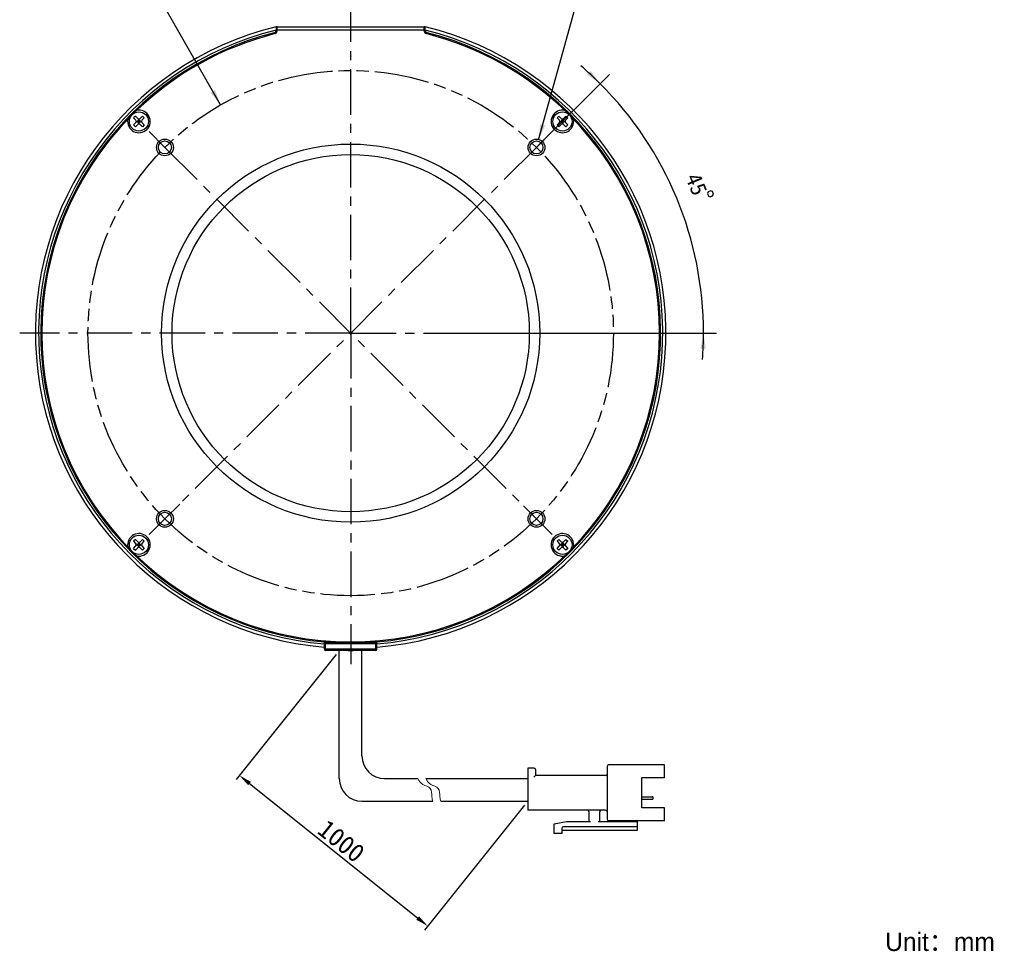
# Model space of a CAD drawing. Header units: millimetres. Extents: x 74 to 261, y 1 to 269.
# Tile 1 of 3: x 74 to 261, y 1 to 178. Entities that reach past the tile are written whole.
import ezdxf
from ezdxf.enums import TextEntityAlignment as Align

# ---------------------------------------------------------------- set-up
doc = ezdxf.new("R2010")
doc.units = ezdxf.units.MM
doc.header["$LTSCALE"] = 23.1
doc.header["$PDMODE"] = 3
doc.header["$PDSIZE"] = 8
doc.linetypes.add('CENTER', pattern=[0.6, 0.375, -0.075, 0.075, -0.075])
doc.linetypes.add('PHANTOM', pattern=[0.8, 0.45, -0.05, 0.1, -0.05, 0.1, -0.05])
doc.layers.get('0').update_dxf_attribs({"linetype": 'CONTINUOUS'})
doc.layers.get('Defpoints').update_dxf_attribs({"linetype": 'CONTINUOUS', "lineweight": 18})
for name, color, linetype in [('00_COMPONENTS', 7, 'CONTINUOUS'), ('03_ALL_AXES', 7, 'CONTINUOUS'), ('07_ALL_HOLES', 7, 'CONTINUOUS'), ('50_ALL_DETAILS', 7, 'CONTINUOUS'), ('51__DRAFT_DIMS', 7, 'CONTINUOUS')]:
    doc.layers.add(name, color=color, linetype=linetype)
for name, color, linetype, lineweight in [('标注', 3, 'CONTINUOUS', 25), ('粗实线', 7, 'CONTINUOUS', 30), ('细实线', 7, 'CONTINUOUS', 15)]:
    doc.layers.add(name, color=color, linetype=linetype, lineweight=lineweight)
doc.styles.get("Standard").update_dxf_attribs({"font": 'simfang.ttf'})
doc.dimstyles.new('CST Standard', dxfattribs={"dimtxt": 3.5, "dimasz": 2.5, "dimexe": 1, "dimexo": 1, "dimgap": 0.6, "dimtad": 1, "dimtoh": 1, "dimdsep": 46, "dimtxsty": 'STANDARD', "dimcen": -2.5, "dimdle": 5, "dimadec": 1, "dimazin": 2, "dimtfac": 1, "dimtofl": 0, "dimtmove": 0, "dimatfit": 0, "dimfxl": 1, "dimtolj": 1, "dimarcsym": 0})
doc.dimstyles.new('DIMSTYLE_3', dxfattribs={"dimtxt": 3, "dimasz": 3, "dimexe": 2.5, "dimexo": 0.5, "dimtad": 1, "dimdsep": 46, "dimtxsty": 'STANDARD', "dimblk": '_FILLED', "dimblk1": '_FILLED', "dimblk2": '_FILLED', "dimcen": 0.09, "dimclrt": 3, "dimazin": 2, "dimtp": 0.1, "dimtm": 0.1, "dimtfac": 1, "dimtofl": 0, "dimtmove": 0, "dimatfit": 1, "dimldrblk": '_FILLED', "dimfxl": 1, "dimtolj": 1, "dimarcsym": 0})
doc.dimstyles.new('DIMSTYLE_4', dxfattribs={"dimtxt": 3, "dimasz": 3, "dimexe": 2.5, "dimexo": 0.5, "dimgap": 3, "dimtad": 1, "dimdec": 1, "dimdsep": 46, "dimtxsty": 'STANDARD', "dimblk": '_FILLED', "dimblk1": '_FILLED', "dimblk2": '_FILLED', "dimcen": 0.09, "dimclrt": 3, "dimazin": 2, "dimtp": 0.5, "dimtm": 0.5, "dimtfac": 1, "dimtdec": -1, "dimtofl": 0, "dimtmove": 0, "dimatfit": 3, "dimldrblk": '_FILLED', "dimfxl": 1, "dimtolj": 1, "dimarcsym": 0})
doc.dimstyles.new('DIMSTYLE_5', dxfattribs={"dimtxt": 3, "dimasz": 3, "dimexe": 2.5, "dimexo": 0.5, "dimtad": 1, "dimdsep": 46, "dimtxsty": 'STANDARD', "dimblk": '_FILLED', "dimblk1": '_FILLED', "dimblk2": '_FILLED', "dimcen": 0.09, "dimclrt": 3, "dimazin": 2, "dimtp": 0.3, "dimtm": 0.3, "dimtfac": 1, "dimtofl": 0, "dimtmove": 0, "dimatfit": 1, "dimldrblk": '_FILLED', "dimfxl": 1, "dimtolj": 1, "dimarcsym": 0})

# ---------------------------------------------------------------- blocks, each defined once
blk = doc.blocks.new('_FILLED')
at = {"color": 0, "linetype": 'ByBlock'}
blk.add_solid([(0, 0), (-1, 0.167), (-1, -0.167)], dxfattribs=at)
blk = doc.blocks.new('*D4')
at = {"layer": '51__DRAFT_DIMS', "color": 4}
for p, q in [((172.65, 155.22), (179.87, 181.22)), ((179.87, 181.22), (183.37, 181.22)), ((183.37, 181.22), (195.18, 181.22))]:
    blk.add_line(p, q, dxfattribs=at)
at = {"layer": '51__DRAFT_DIMS', "color": 4, "xscale": 3, "yscale": 3, "zscale": 3, "rotation": 254.4833101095}
blk.add_blockref('_FILLED', (172.65, 155.22), dxfattribs=at)
at = {"layer": '51__DRAFT_DIMS', "color": 3}
blk.add_text('4-M3', height=3, dxfattribs=at).set_placement((184.87, 181.97))
blk = doc.blocks.new('*D5')
at = {"layer": '51__DRAFT_DIMS', "color": 4}
for p, q in [((172.6, 154.13), (186.15, 167.67)), ((158.68, 118.42), (206.55, 118.42))]:
    blk.add_line(p, q, dxfattribs=at)
for start, end in [(45, 49.2657), (0, 45), (355.7343, 360)]:
    blk.add_arc((136.89, 118.42), 67.16, start, end, dxfattribs=at)
for points in [[(181.87, 167.62), (184.38, 165.91), (182.56, 168.34)], [(204.48, 115.41), (204.05, 118.42), (203.48, 115.43)]]:
    blk.add_solid(points, dxfattribs=at)
at = {"layer": '51__DRAFT_DIMS', "color": 3}
blk.add_text('45', height=3, rotation=-67.5, dxfattribs=at).set_placement((201.33, 146.19), align=Align.CENTER)
blk = doc.blocks.new('*D6')
at = {"layer": '51__DRAFT_DIMS', "color": 4}
for p, q in [((97.98, 180.53), (84.37, 180.53)), ((101.48, 180.53), (97.98, 180.53)), ((112.12, 161.85), (101.48, 180.53))]:
    blk.add_line(p, q, dxfattribs=at)
at = {"layer": '51__DRAFT_DIMS', "color": 4, "xscale": 3, "yscale": 3, "zscale": 3, "rotation": 299.6918250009}
blk.add_blockref('_FILLED', (112.12, 161.85), dxfattribs=at)
at = {"layer": '51__DRAFT_DIMS', "color": 3}
blk.add_text('100', height=3, dxfattribs=at).set_placement((96.48, 181.28), align=Align.RIGHT)
blk = doc.blocks.new('*D9')
at = {"layer": 'Defpoints', "color": 0}
for p in [(134.73, 58.02), (170.63, 29.3), (151.59, 5.5)]:
    blk.add_point(p, dxfattribs=at)
at = {"layer": '标注', "color": 0, "linetype": 'Continuous', "lineweight": -2, "ltscale": 3}
for p, q in [((134.1, 57.24), (115.07, 33.44)), ((170, 28.52), (150.97, 4.72))]:
    blk.add_line(p, q, dxfattribs=at)
at = {"layer": '标注', "color": 9, "linetype": 'Continuous', "lineweight": -2, "ltscale": 3}
blk.add_line((117.64, 32.66), (149.64, 7.07), dxfattribs=at)
at = {"layer": '标注', "color": 9}
for points in [[(117.9, 32.99), (117.38, 32.34), (115.69, 34.22)], [(149.38, 6.74), (149.9, 7.39), (151.59, 5.5)]]:
    blk.add_solid(points, dxfattribs=at)
at = {"layer": '标注', "color": 7, "insert": (135.12, 21.71), "char_height": 3.5, "attachment_point": 5, "rotation": 321.3402}
blk.add_mtext('\\A1;1000{}{{\\H0.7x;}{}}', dxfattribs=at)

msp = doc.modelspace()

# ---------------------------------------------------------------- linework, layer by layer
msp.add_line((136.4122, 58.0169), (137.3684, 58.0169))
at = {"layer": '00_COMPONENTS', "color": 7}
for p, q in [((122.6903, 176.7123), (122.6903, 176.0946)), ((122.8903, 176.7123), (122.6903, 176.7123)), ((122.8903, 175.9168), (122.8903, 176.7607)), ((122.8903, 176.7607), (150.8903, 176.7607)), ((150.8903, 175.9168), (150.8903, 176.7607)), ((151.0903, 176.7123), (150.8903, 176.7123)), ((151.0903, 176.0946), (151.0903, 176.7123)), ((122.6903, 176.0941), (122.6903, 176.0724)), ((122.8903, 176.1607), (150.8903, 176.1607)), ((151.0903, 176.0724), (151.0903, 176.0941)), ((95.9135, 159.7473), (95.5599, 159.3937)), ((95.5599, 159.3937), (96.0195, 158.9341)), ((95.9135, 159.7473), (96.3731, 159.2877)), ((96.7974, 159.2877), (97.257, 159.7473)), ((97.1509, 158.9341), (97.6105, 159.3937)), ((97.257, 159.7473), (97.6105, 159.3937)), ((176.5236, 159.7473), (176.1701, 159.3937)), ((176.1701, 159.3937), (176.6297, 158.9341)), ((176.5236, 159.7473), (176.9833, 159.2877)), ((177.4075, 159.2877), (177.8671, 159.7473)), ((177.7611, 158.9341), (178.2207, 159.3937)), ((177.8671, 159.7473), (178.2207, 159.3937)), ((95.5599, 158.0502), (96.0195, 158.5098)), ((95.5599, 158.0502), (95.9135, 157.6967)), ((95.9135, 157.6967), (96.3731, 158.1563)), ((96.1074, 158.722), (97.063, 158.722)), ((96.5852, 159.0755), (96.2317, 158.722)), ((96.2317, 158.722), (96.5852, 158.3684)), ((96.4084, 158.5452), (96.762, 158.8988)), ((96.4084, 158.8988), (96.762, 158.5452)), ((96.5852, 158.2442), (96.5852, 159.1998)), ((96.5852, 159.0755), (96.9388, 158.722)), ((96.9388, 158.722), (96.5852, 158.3684)), ((96.7974, 158.1563), (97.257, 157.6967)), ((97.1509, 158.5098), (97.6105, 158.0502)), ((97.6105, 158.0502), (97.257, 157.6967)), ((176.1701, 158.0502), (176.6297, 158.5098)), ((176.1701, 158.0502), (176.5236, 157.6967)), ((176.5236, 157.6967), (176.9833, 158.1563)), ((176.7176, 158.722), (177.6732, 158.722)), ((177.1954, 159.0755), (176.8418, 158.722)), ((176.8418, 158.722), (177.1954, 158.3684)), ((177.0186, 158.5452), (177.3722, 158.8988)), ((177.0186, 158.8988), (177.3722, 158.5452)), ((177.1954, 158.2442), (177.1954, 159.1998)), ((177.1954, 159.0755), (177.5489, 158.722)), ((177.5489, 158.722), (177.1954, 158.3684)), ((177.4075, 158.1563), (177.8671, 157.6967)), ((177.7611, 158.5098), (178.2207, 158.0502)), ((178.2207, 158.0502), (177.8671, 157.6967)), ((95.9135, 79.1371), (95.5599, 78.7836)), ((95.5599, 78.7836), (96.0195, 78.3239)), ((95.9135, 79.1371), (96.3731, 78.6775)), ((96.7974, 78.6775), (97.257, 79.1371)), ((97.1509, 78.3239), (97.6105, 78.7836)), ((97.257, 79.1371), (97.6105, 78.7836)), ((176.5236, 79.1371), (176.1701, 78.7836)), ((176.1701, 78.7836), (176.6297, 78.3239)), ((176.5236, 79.1371), (176.9833, 78.6775)), ((177.4075, 78.6775), (177.8671, 79.1371)), ((177.7611, 78.3239), (178.2207, 78.7836)), ((177.8671, 79.1371), (178.2207, 78.7836)), ((95.5599, 77.4401), (96.0195, 77.8997)), ((95.5599, 77.4401), (95.9135, 77.0865)), ((95.9135, 77.0865), (96.3731, 77.5461)), ((96.1074, 78.1118), (97.063, 78.1118)), ((96.5852, 78.4654), (96.2317, 78.1118)), ((96.2317, 78.1118), (96.5852, 77.7583)), ((96.4084, 78.2886), (96.762, 77.935)), ((96.4084, 77.935), (96.762, 78.2886)), ((96.5852, 77.634), (96.5852, 78.5896)), ((96.5852, 78.4654), (96.9388, 78.1118)), ((96.9388, 78.1118), (96.5852, 77.7583)), ((96.7974, 77.5461), (97.257, 77.0865)), ((97.1509, 77.8997), (97.6105, 77.4401)), ((97.6105, 77.4401), (97.257, 77.0865)), ((176.1701, 77.4401), (176.6297, 77.8997)), ((176.1701, 77.4401), (176.5236, 77.0865)), ((176.5236, 77.0865), (176.9833, 77.5461)), ((176.7176, 78.1118), (177.6732, 78.1118)), ((177.1954, 78.4654), (176.8418, 78.1118)), ((176.8418, 78.1118), (177.1954, 77.7583)), ((177.0186, 78.2886), (177.3722, 77.935)), ((177.0186, 77.935), (177.3722, 78.2886)), ((177.1954, 77.634), (177.1954, 78.5896)), ((177.1954, 78.4654), (177.5489, 78.1118)), ((177.5489, 78.1118), (177.1954, 77.7583)), ((177.4075, 77.5461), (177.8671, 77.0865)), ((177.7611, 77.8997), (178.2207, 77.4401)), ((178.2207, 77.4401), (177.8671, 77.0865)), ((131.8903, 58.2169), (131.8903, 59.8302)), ((141.6903, 59.5169), (132.0903, 59.5169)), ((141.8903, 58.2169), (141.8903, 59.8303)), ((141.6903, 58.0169), (132.0903, 58.0169))]:
    msp.add_line(p, q, dxfattribs=at)
at = {"layer": '00_COMPONENTS', "color": 4}
for p, q in [((131.8903, 59.3169), (141.8903, 59.3169)), ((141.8903, 58.2169), (131.8903, 58.2169)), ((132.0903, 58.0169), (132.0903, 59.8173)), ((141.6903, 58.0169), (141.6903, 59.8172))]:
    msp.add_line(p, q, dxfattribs=at)
at = {"layer": '00_COMPONENTS', "color": 7}
for centre, radius in [((96.5852, 158.722), 1.825), ((177.1954, 158.722), 1.825), ((101.535, 153.7722), 1.6), ((101.535, 153.7722), 1.25), ((136.8903, 118.4169), 36), ((172.2456, 153.7722), 1.6), ((172.2456, 153.7722), 1.25), ((136.8903, 118.4169), 34), ((101.535, 83.0616), 1.6), ((172.2456, 83.0616), 1.6), ((101.535, 83.0616), 1.25), ((172.2456, 83.0616), 1.25), ((96.5852, 78.1118), 1.825), ((177.1954, 78.1118), 1.825)]:
    msp.add_circle(centre, radius, dxfattribs=at)
for centre, radius, start, end in [((136.8906, 118.419), 60.0003, 103.690617, 265.219732), ((136.8906, 118.419), 59.9999, 274.779772, 76.309867), ((136.8906, 118.419), 59.4, 103.831764, 265.171155), ((136.8903, 118.4169), 59, 104.303537, 265.138595), ((136.8903, 118.4169), 58.8, 104.153433, 134.628457), ((122.1903, 176.0724), 0.5, 284.303537, 360), ((122.3903, 175.9168), 0.5, 284.153433, 360), ((136.8906, 118.419), 59.4, 274.82834, 76.168724), ((136.8903, 118.4169), 59, 274.861405, 75.696463), ((151.3903, 175.9168), 0.5, 180, 255.846567), ((151.5903, 176.0724), 0.5, 180, 255.696463), ((136.8903, 118.4169), 58.8, 45.238893, 75.846567), ((136.8903, 118.4169), 58.8, 135.371566, 224.761107), ((96.5852, 158.722), 2.15, 168.739775, 101.260225), ((177.1954, 158.722), 2.15, 78.739775, 11.260225), ((136.8903, 118.4169), 58.8, 315.371546, 44.761107), ((95.8074, 158.722), 0.3, 315, 45), ((96.5852, 159.4998), 0.3, 225, 315), ((96.5852, 157.9442), 0.3, 45, 135), ((97.363, 158.722), 0.3, 135, 225), ((176.4176, 158.722), 0.3, 315, 45), ((177.1954, 159.4998), 0.3, 225, 315), ((177.1954, 157.9442), 0.3, 45, 135), ((177.9732, 158.722), 0.3, 135, 225), ((96.5852, 78.1118), 2.15, 258.739775, 191.260225), ((177.1954, 78.1118), 2.15, 348.739775, 281.260225), ((95.8074, 78.1118), 0.3, 315, 45), ((96.5852, 78.8896), 0.3, 225, 315), ((96.5852, 77.334), 0.3, 45, 135), ((97.363, 78.1118), 0.3, 135, 225), ((176.4176, 78.1118), 0.3, 315, 45), ((177.1954, 78.8896), 0.3, 225, 315), ((177.1954, 77.334), 0.3, 45, 135), ((177.9732, 78.1118), 0.3, 135, 225), ((136.8903, 118.4169), 58.8, 225.238893, 314.628477), ((132.0903, 59.3169), 0.2, 90, 180), ((132.0903, 58.2169), 0.2, 180, 270), ((141.6903, 59.3169), 0.2, 0, 90), ((141.6903, 58.2169), 0.2, 270, 360)]:
    msp.add_arc(centre, radius, start, end, dxfattribs=at)
at = {"layer": '03_ALL_AXES', "color": 1, "linetype": 'CENTER'}
for q in [(136.8903, 181.4169), (73.8903, 118.4169), (136.8903, 55.4169), (199.8903, 118.4169)]:
    msp.add_line((136.8903, 118.4169), q, dxfattribs=at)
at = {"layer": '07_ALL_HOLES', "color": 1, "linetype": 'CENTER'}
for p, q in [((101.535, 153.7722), (98.5298, 156.7774)), ((172.2456, 153.7722), (175.2508, 156.7774)), ((101.535, 153.7722), (169.7557, 85.5515)), ((172.2456, 153.7722), (104.348, 85.8746)), ((101.535, 83.0616), (104.348, 85.8746)), ((172.2456, 83.0616), (169.7557, 85.5515)), ((101.535, 83.0616), (98.5298, 80.0563)), ((172.2456, 83.0616), (175.2508, 80.0563))]:
    msp.add_line(p, q, dxfattribs=at)
at = {"layer": '07_ALL_HOLES', "color": 1, "linetype": 'PHANTOM'}
msp.add_circle((136.8903, 118.4169), 50, dxfattribs=at)
at = {"layer": '50_ALL_DETAILS', "color": 4, "linetype": 'PHANTOM'}
msp.add_circle((136.8903, 118.4169), 50, dxfattribs=at)
at = {"layer": '51__DRAFT_DIMS', "color": 3}
msp.add_lwpolyline([(205.4028, 145.4935), (204.9409, 145.3021), (204.8056, 144.9755), (204.9969, 144.5135), (205.3236, 144.3782), (205.7855, 144.5696), (205.9208, 144.8962), (205.7295, 145.3582), (205.4028, 145.4935)], dxfattribs=at)
at = {"layer": '粗实线', "ltscale": 3}
for p, q in [((134.727, 33.6054), (134.727, 58.0169)), ((139.0349, 37.9133), (139.0349, 58.0169)), ((143.3428, 33.6054), (149.6897, 33.6054)), ((151.2142, 33.6054), (170.6262, 33.6054)), ((139.0349, 29.2975), (152.5388, 29.2975)), ((154.0632, 29.2975), (170.6262, 29.2975))]:
    msp.add_line(p, q, dxfattribs=at)
at = {"layer": '粗实线'}
for p, q in [((170.6262, 35.6158), (170.6262, 27.5744)), ((171.775, 35.6158), (170.6262, 35.6158)), ((185.7039, 35.903), (185.7039, 25.8512)), ((196.6172, 36.1902), (185.9911, 36.1902)), ((196.6172, 33.749), (196.6172, 36.1902)), ((172.0622, 35.3286), (172.0622, 34.1798)), ((185.4167, 34.1798), (172.0622, 34.1798)), ((196.6172, 33.749), (192.3093, 33.749)), ((192.3093, 28.0052), (192.3093, 33.749)), ((192.3093, 30.16), (194.2909, 30.16)), ((194.4345, 29.8001), (194.4345, 30.0164)), ((192.3093, 29.6565), (194.2909, 29.6565)), ((185.4167, 27.5744), (170.6262, 27.5744)), ((182.2575, 25.4204), (182.2575, 27.2872)), ((184.2679, 27.2872), (184.2679, 25.4204)), ((196.6172, 28.0052), (192.3093, 28.0052)), ((196.6172, 25.564), (196.6172, 28.0052)), ((175.6521, 24.9896), (177.9496, 25.4204)), ((175.6521, 23.1229), (175.6521, 24.9896)), ((191.4477, 24.4153), (177.3753, 24.4153)), ((177.9496, 25.4204), (182.5447, 25.4204)), ((183.9807, 25.4204), (191.4477, 25.4204)), ((196.6172, 25.564), (185.9911, 25.564)), ((189.7246, 25.4204), (189.7246, 25.564)), ((191.4477, 25.564), (191.4477, 23.6973)), ((177.0881, 23.1229), (175.6521, 23.1229)), ((177.0881, 24.1281), (177.0881, 23.1229)), ((191.4477, 23.6973), (177.0881, 23.6973))]:
    msp.add_line(p, q, dxfattribs=at)
at = {"layer": '粗实线', "ltscale": 3}
for centre in [(143.3428, 37.9133), (139.0349, 33.6054)]:
    msp.add_arc(centre, 4.3079, 180, 270, dxfattribs=at)
at = {"layer": '粗实线'}
for centre, radius, start, end in [((171.775, 35.3286), 0.2872, 0, 90), ((185.9911, 35.903), 0.2872, 90, 180), ((185.4167, 34.467), 0.2872, 270, 0), ((194.2909, 30.0164), 0.1436, 0, 90), ((194.2909, 29.8001), 0.1436, 270, 0), ((181.9703, 27.2872), 0.2872, 0, 90), ((184.5551, 27.2872), 0.2872, 90, 180), ((185.4167, 27.2872), 0.2872, 0, 90), ((177.3753, 24.1281), 0.2872, 90, 180), ((185.9911, 25.8512), 0.2872, 180, 270)]:
    msp.add_arc(centre, radius, start, end, dxfattribs=at)
msp.add_open_spline([(172.0622, 34.1798), (172.0584, 34.176), (172.0449, 34.1626), (172.0181, 34.1357), (171.9792, 34.0968), (171.9327, 34.0503), (171.8816, 33.9993), (171.8286, 33.9462), (171.7928, 33.9105), (171.775, 33.8926)], degree=3, knots=[0, 0, 0, 0, 132.44496021, 469.29186831, 937.59263349, 1489.92739949, 2093.19286428, 2719.61557646, 3341.62114333, 3341.62114333, 3341.62114333, 3341.62114333], dxfattribs=at)
at = {"layer": '细实线', "ltscale": 3}
for points, knots in [([(149.6897, 33.6054), (149.8626, 33.1283), (150.4462, 32.3641), (152.3975, 31.9778), (152.2564, 30.3813), (152.4525, 29.5555), (152.5388, 29.2975)], [0, 0, 0, 0, 610.83119015, 1204.5829362, 1830.46368675, 2133.90260583, 2133.90260583, 2133.90260583, 2133.90260583]), ([(151.2142, 33.6054), (151.387, 33.1283), (151.9706, 32.3641), (153.9219, 31.9778), (153.7808, 30.3813), (153.9769, 29.5555), (154.0632, 29.2975)], [0, 0, 0, 0, 609.2601643, 1201.48481194, 1825.75582997, 2128.41432004, 2128.41432004, 2128.41432004, 2128.41432004])]:
    msp.add_open_spline(points, degree=3, knots=knots, dxfattribs=at)

# ---------------------------------------------------------------- texts
at = {"insert": (238.6195, 4.28), "char_height": 3.5, "width": 66.074441, "attachment_point": 1}
msp.add_mtext('{\\fFZLanTingHei-R-GBK|b0|i0|c134|p2;Unit：mm}', dxfattribs=at)

# ---------------------------------------------------------------- dimensions: what is measured, and where the dimension line sits
at = {"layer": '51__DRAFT_DIMS', "color": 4}
for p1, p2, text, dimstyle, picture, middle in [((112.1236, 161.852), (161.657, 74.9818), '%%c<>', 'DIMSTYLE_5', '*D6', (93.1713, 182.7754)), ((172.6469, 155.2176), (171.8444, 152.3269), '4-M3\\P ', 'DIMSTYLE_3', '*D4', (189.2734, 183.4734))]:
    dim = msp.add_diameter_dim_2p(p1=p1, p2=p2, text=text, dimstyle=dimstyle, override={"dimtih": 1, "dimtoh": 1, "dimpost": '<>'}, dxfattribs=at)
    dim.commit()
    dim.dimension.update_dxf_attribs({"geometry": picture, "text_midpoint": middle, "dimtype": 163})
dim = msp.add_angular_dim_2l(base=(198.9372, 144.11756), line1=((157.50362, 118.41689), (158.17521, 118.41689)), line2=((171.77076, 153.29734), (172.24564, 153.77223)), dimstyle='DIMSTYLE_4', dxfattribs=at)
dim.commit()
dim.dimension.update_dxf_attribs({"geometry": '*D5', "text_midpoint": (198.57255, 144.98083), "dimtype": 162})
at = {"layer": '标注', "color": 9, "ltscale": 3}
dim = msp.add_linear_dim(base=(151.5914, 5.504), p1=(134.727, 58.0169), p2=(170.6262, 29.2975), angle=321.340192, text='1000{}{{\\H0.7x;}{}}', dimstyle='CST Standard', override={"dimlfac": 2, "dimclrd": 9, "dimclrt": 7}, dxfattribs=at)
dim.commit()
dim.dimension.update_dxf_attribs({"geometry": '*D9', "text_midpoint": (135.1223, 21.7144)})

doc.saveas('drawing.dxf')
